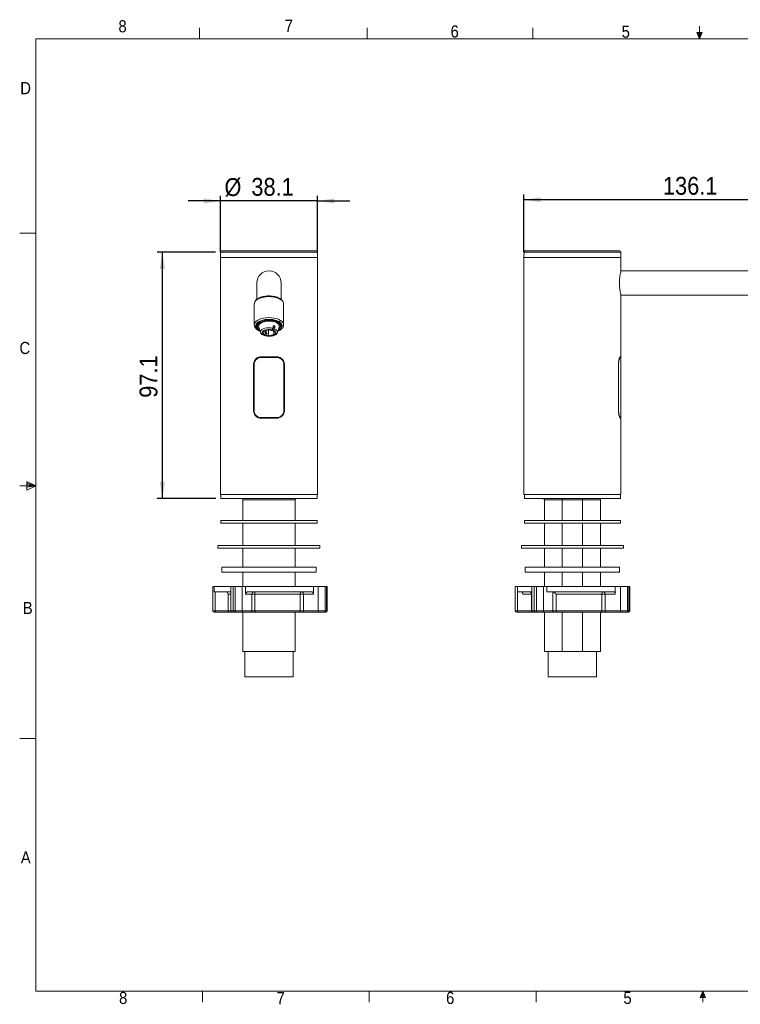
# Model space of a CAD drawing. Header units: millimetres. Extents: x 5 to 422, y 7 to 200.
# Tile 1 of 3: x 5 to 147, y 7 to 200. Entities that reach past the tile are written whole.
import ezdxf

# ---------------------------------------------------------------- set-up
doc = ezdxf.new("R2010")
doc.units = ezdxf.units.MM
doc.layers.add('FORMAT', color=7, linetype='Continuous')
doc.styles.add('SLDTEXTSTYLE0', font='GOTHIC.TTF', dxfattribs={"width": 0.913})
doc.dimstyles.new('SLDDIMSTYLE0', dxfattribs={"dimtxt": 3.5, "dimasz": 3.302, "dimexe": 0, "dimexo": 0.0625, "dimgap": 0.875, "dimtad": 1, "dimdec": 1, "dimlfac": 2, "dimrnd": 1e-09, "dimzin": 12, "dimdsep": 46, "dimtxsty": 'SLDTEXTSTYLE0', "dimsah": 1, "dimcen": 0.09, "dimadec": 0, "dimazin": 3, "dimtfac": 1, "dimtdec": 1, "dimtmove": 0, "dimatfit": 0, "dimfxl": 0, "dimfrac": 2, "dimtolj": 1, "dimtzin": 12, "dimarcsym": 0})
doc.dimstyles.new('SLDDIMSTYLE1', dxfattribs={"dimtxt": 3.5, "dimasz": 3.302, "dimexe": 0, "dimexo": 0.0625, "dimgap": 0.875, "dimtad": 1, "dimdec": 1, "dimlfac": 2, "dimrnd": 1e-09, "dimzin": 12, "dimdsep": 46, "dimtxsty": 'SLDTEXTSTYLE0', "dimsah": 1, "dimcen": 0.09, "dimadec": 0, "dimazin": 3, "dimtfac": 1, "dimtdec": 1, "dimtofl": 0, "dimtmove": 0, "dimatfit": 3, "dimfxl": 0, "dimfrac": 2, "dimtolj": 1, "dimtzin": 12, "dimarcsym": 0})
doc.dimstyles.new('SLDDIMSTYLE2', dxfattribs={"dimtxt": 3.5, "dimasz": 3.302, "dimexe": 0, "dimexo": 0.0625, "dimgap": 0.875, "dimtad": 1, "dimlfac": 2, "dimrnd": 1e-09, "dimzin": 12, "dimdsep": 46, "dimtxsty": 'SLDTEXTSTYLE0', "dimsah": 1, "dimcen": 0.09, "dimadec": 0, "dimazin": 3, "dimtfac": 1, "dimtofl": 0, "dimtmove": 0, "dimatfit": 3, "dimfxl": 0, "dimfrac": 2, "dimtolj": 1, "dimtzin": 12, "dimarcsym": 0})

# ---------------------------------------------------------------- blocks, each defined once
blk = doc.blocks.new('*D1')
at = {"layer": 'FORMAT'}
for p, q in [((44.58, 164.89), (38.23, 164.89)), ((44.58, 154.82), (44.58, 165.89)), ((63.63, 164.89), (44.58, 164.89)), ((63.63, 154.82), (63.63, 165.89)), ((63.63, 164.89), (69.98, 164.89))]:
    blk.add_line(p, q, dxfattribs=at)
for points in [[(44.58, 164.89), (41.27, 165.39), (41.27, 164.38)], [(63.63, 164.89), (66.93, 164.38), (66.93, 165.39)]]:
    blk.add_solid(points, dxfattribs=at)
at = {"layer": 'FORMAT', "char_height": 3.5, "attachment_point": 1, "style": 'SLDTEXTSTYLE0'}
for s, insert in [('%%c', (45.37, 169.36, -21.04)), ('38.1', (50.65, 169.41, -21.04))]:
    blk.add_mtext(s, dxfattribs=dict(at, insert=insert))
blk = doc.blocks.new('*D2')
at = {"layer": 'FORMAT'}
for p, q in [((43.6, 154.87), (32.19, 154.87)), ((33.19, 106.57), (33.19, 154.87)), ((43.68, 106.57), (32.19, 106.57))]:
    blk.add_line(p, q, dxfattribs=at)
for points in [[(33.19, 154.87), (32.68, 151.57), (33.7, 151.57)], [(33.19, 106.57), (33.7, 109.87), (32.68, 109.87)]]:
    blk.add_solid(points, dxfattribs=at)
at = {"layer": 'FORMAT', "insert": (28.72, 126.3, -21.04), "char_height": 3.5, "attachment_point": 1, "rotation": 90, "style": 'SLDTEXTSTYLE0'}
blk.add_mtext('97.1', dxfattribs=at)
blk = doc.blocks.new('*D3')
at = {"layer": 'FORMAT'}
for p, q in [((104.1, 154.82), (104.1, 166.14)), ((172.39, 142.84), (172.39, 166.14)), ((172.39, 165.14), (104.1, 165.14))]:
    blk.add_line(p, q, dxfattribs=at)
for points in [[(104.1, 165.14), (107.4, 164.63), (107.4, 165.64)], [(172.39, 165.14), (169.08, 165.64), (169.08, 164.63)]]:
    blk.add_solid(points, dxfattribs=at)
at = {"layer": 'FORMAT', "insert": (131.38, 169.61, 0.05), "char_height": 3.5, "attachment_point": 1, "style": 'SLDTEXTSTYLE0'}
blk.add_mtext('136.1', dxfattribs=at)

msp = doc.modelspace()

# ---------------------------------------------------------------- linework, layer by layer
at = {"color": 7, "linetype": 'Continuous', "lineweight": 0}
for p, q in [((138.5703, 196.675), (138.5703, 199.1482)), ((40.4628, 196.675), (40.4628, 198.8289)), ((73.395, 196.675), (73.395, 198.8289)), ((105.8678, 196.675), (105.8678, 198.8289)), ((139.1022, 197.9105), (138.0411, 197.9105)), ((138.5703, 196.675), (138.0411, 197.9105)), ((138.5703, 196.675), (138.3066, 197.9105)), ((138.5703, 196.675), (138.7998, 197.9105)), ((138.5703, 196.675), (139.1022, 197.9105)), ((8.3801, 196.675), (270.0001, 196.675)), ((8.3801, 196.675), (8.3801, 9.9587)), ((8.3801, 158.5487), (5.2051, 158.5487)), ((8.3801, 109.0187), (5.2051, 109.0187)), ((8.3801, 109.0187), (6.6232, 109.9161)), ((6.6232, 109.9161), (6.6232, 108.2059)), ((6.6232, 109.5389), (8.3801, 109.0187)), ((6.6232, 109.3267), (8.3801, 109.0187)), ((6.6232, 108.2059), (8.3801, 109.0187)), ((6.6232, 108.7844), (8.3801, 109.0187)), ((6.6232, 108.7844), (8.3801, 109.0187)), ((8.3801, 59.4887), (5.2051, 59.4887)), ((270.0001, 9.9587), (8.3801, 9.9587)), ((41.0826, 9.9587), (41.0826, 7.8048)), ((73.7851, 9.9587), (73.7851, 7.8048)), ((106.4876, 9.9587), (106.4876, 7.8048)), ((139.1901, 9.9587), (138.6609, 8.7232)), ((139.1901, 9.9587), (138.914, 8.7232)), ((139.1901, 9.9587), (139.1901, 7.8048)), ((139.1901, 9.9587), (139.7221, 8.7232)), ((139.1901, 9.9587), (139.4609, 8.7232)), ((139.7221, 8.7232), (138.6609, 8.7232))]:
    msp.add_line(p, q, dxfattribs=at)
at = {"color": 7, "linetype": 'Continuous', "lineweight": 15}
for p, q in [((44.6016, 154.8696), (44.6016, 153.8196)), ((44.8516, 155.1196), (53.9016, 155.1196)), ((53.9016, 155.1196), (54.3016, 155.1196)), ((54.3016, 155.1196), (63.3516, 155.1196)), ((63.6016, 153.8196), (63.6016, 154.8696)), ((104.1343, 154.3696), (104.1343, 154.8696)), ((104.3847, 155.1196), (122.869, 155.1196)), ((123.1211, 153.8196), (123.1211, 154.8696)), ((44.5766, 153.8196), (44.5766, 107.3196)), ((44.5766, 153.8196), (54.1016, 153.8196)), ((54.1016, 153.8196), (63.6266, 153.8196)), ((63.6266, 107.3196), (63.6266, 153.8196)), ((104.0961, 153.8196), (104.0961, 107.3196)), ((104.0961, 153.8196), (123.1461, 153.8196)), ((104.1211, 154.3696), (104.1211, 153.8196)), ((104.1211, 154.3696), (104.1343, 154.3696)), ((123.1461, 151.1815), (123.1461, 153.8196)), ((160.791, 151.1946), (123.143, 151.1946)), ((51.7266, 148.8196), (51.7266, 145.6192)), ((56.4766, 145.6151), (56.4766, 148.8196)), ((123.1392, 146.4446), (160.791, 146.4446)), ((123.1461, 134.3446), (123.1461, 146.4727)), ((51.2279, 144.7492), (51.2266, 144.706)), ((51.2266, 144.706), (51.2266, 140.5923)), ((56.9766, 140.5923), (56.9766, 144.706)), ((51.8516, 140.62), (52.0227, 141.0703)), ((52.2334, 140.9595), (52.0755, 141.1076)), ((51.8516, 140.6267), (51.8516, 140.3325)), ((52.0991, 140.1757), (52.445, 139.0711)), ((53.1189, 139.3633), (53.039, 138.7729)), ((54.1815, 139.6239), (53.1189, 139.3633)), ((53.3643, 138.6637), (53.3643, 139.14)), ((53.6964, 139.0285), (53.6964, 138.5522)), ((54.0217, 139.5847), (54.0217, 138.4431)), ((54.5068, 139.5148), (54.1815, 139.6239)), ((54.6752, 139.6402), (54.5068, 139.5148)), ((54.8633, 139.9477), (54.6752, 139.6402)), ((55.2491, 140.1852), (54.8389, 139.8796)), ((54.8389, 139.4033), (54.8389, 139.8796)), ((54.8389, 139.4033), (55.0073, 139.5287)), ((55.1642, 139.2941), (54.8389, 139.4033)), ((55.0073, 139.5287), (55.1955, 139.8362)), ((55.0843, 139.3209), (55.0843, 138.7037)), ((55.0843, 138.7037), (55.1642, 139.2941)), ((55.7582, 139.0711), (56.1041, 140.1757)), ((56.3516, 140.3325), (56.3516, 140.4643)), ((53.1959, 138.5382), (53.0078, 138.5654)), ((53.039, 138.7729), (53.3643, 138.6637)), ((53.3643, 138.6637), (53.1959, 138.5382)), ((53.3066, 138.6207), (53.3399, 138.4539)), ((53.3399, 138.4539), (53.528, 138.4268)), ((53.528, 138.4268), (53.6964, 138.5522)), ((53.6964, 138.5522), (54.0217, 138.4431)), ((54.0217, 138.4431), (55.0843, 138.7037)), ((55.6266, 134.3446), (52.5766, 134.3446)), ((55.6175, 134.2196), (52.5857, 134.2196)), ((52.6016, 134.3196), (55.6016, 134.3196)), ((123.1461, 134.3446), (123.0233, 134.3446)), ((123.1461, 122.4196), (123.1461, 134.2196)), ((51.0766, 132.8446), (51.0766, 123.7946)), ((51.1016, 132.8196), (51.1708, 132.8196)), ((51.1016, 123.8196), (51.1016, 132.8196)), ((51.1708, 132.8196), (51.1708, 123.8196)), ((57.0324, 123.8196), (57.0324, 132.8196)), ((57.0324, 132.8196), (57.1016, 132.8196)), ((57.1016, 132.8196), (57.1016, 123.8196)), ((57.1266, 123.7946), (57.1266, 132.8446)), ((122.653, 132.8446), (122.653, 123.7946)), ((122.684, 132.8196), (122.684, 123.8196)), ((51.1016, 123.8196), (51.1708, 123.8196)), ((57.0324, 123.8196), (57.1016, 123.8196)), ((52.5766, 122.2946), (55.6266, 122.2946)), ((52.5857, 122.4196), (55.6175, 122.4196)), ((55.6016, 122.3196), (52.6016, 122.3196)), ((123.0233, 122.2946), (123.1461, 122.2946)), ((123.1461, 107.3196), (123.1461, 122.2946)), ((44.5766, 107.3196), (54.1016, 107.3196)), ((44.6766, 107.3196), (44.6766, 106.5696)), ((63.5266, 106.5696), (44.6766, 106.5696)), ((59.2251, 106.3196), (48.9781, 106.3196)), ((48.9781, 106.3196), (48.9781, 102.225)), ((54.1016, 107.3196), (63.6266, 107.3196)), ((59.2251, 106.3196), (59.2251, 102.225)), ((63.5266, 106.5696), (63.5266, 107.3196)), ((104.0961, 107.3196), (123.1461, 107.3196)), ((104.1961, 107.3196), (104.1961, 106.5696)), ((123.0461, 106.5696), (104.1961, 106.5696)), ((108.1211, 106.3196), (108.1211, 102.225)), ((115.6211, 106.3196), (111.6211, 106.3196)), ((111.6211, 106.3196), (111.6211, 102.225)), ((115.6211, 106.3196), (115.6211, 102.225)), ((119.1211, 102.225), (119.1211, 106.3196)), ((123.0461, 106.5696), (123.0461, 107.3196)), ((44.6766, 102.225), (44.6766, 101.725)), ((44.6766, 102.225), (58.8346, 102.225)), ((44.6766, 101.725), (58.8346, 101.725)), ((48.9781, 101.725), (48.9781, 97.3275)), ((58.8346, 102.225), (63.5266, 102.225)), ((58.8346, 101.725), (63.5266, 101.725)), ((59.2251, 101.725), (59.2251, 97.3275)), ((63.5266, 101.725), (63.5266, 102.225)), ((104.1961, 102.225), (104.1961, 101.725)), ((104.1961, 102.225), (123.0461, 102.225)), ((104.1961, 101.725), (123.0461, 101.725)), ((108.1211, 101.725), (108.1211, 97.3275)), ((111.6211, 101.725), (111.6211, 97.3275)), ((115.6211, 101.725), (115.6211, 97.3275)), ((119.1211, 97.3275), (119.1211, 101.725)), ((123.0461, 101.725), (123.0461, 102.225)), ((44.1016, 97.3275), (44.1016, 96.8275)), ((44.1016, 97.3275), (55.8065, 97.3275)), ((44.1016, 96.8275), (55.8065, 96.8275)), ((48.9781, 96.8275), (48.9781, 93.1218)), ((55.8065, 97.3275), (64.1016, 97.3275)), ((55.8065, 96.8275), (64.1016, 96.8275)), ((59.2251, 96.8275), (59.2251, 93.1218)), ((64.1016, 96.8275), (64.1016, 97.3275)), ((103.6211, 97.3275), (103.6211, 96.8275)), ((103.6211, 97.3275), (123.6211, 97.3275)), ((103.6211, 96.8275), (123.6211, 96.8275)), ((108.1211, 96.8275), (108.1211, 93.1218)), ((111.6211, 96.8275), (111.6211, 93.1218)), ((115.6211, 96.8275), (115.6211, 93.1218)), ((119.1211, 93.1218), (119.1211, 96.8275)), ((123.6211, 96.8275), (123.6211, 97.3275)), ((44.8516, 93.1218), (44.8516, 92.1218)), ((44.8516, 93.1218), (63.3516, 93.1218)), ((63.3516, 92.1218), (63.3516, 93.1218)), ((104.3711, 93.1218), (104.3711, 92.1218)), ((104.3711, 93.1218), (122.8711, 93.1218)), ((122.8711, 92.1218), (122.8711, 93.1218)), ((44.8516, 92.1218), (63.3516, 92.1218)), ((48.9781, 92.1218), (48.9781, 89.2769)), ((59.2251, 92.1218), (59.2251, 89.2769)), ((104.3711, 92.1218), (122.8711, 92.1218)), ((108.1211, 92.1218), (108.1211, 89.2769)), ((111.6211, 92.1218), (111.6211, 89.2769)), ((115.6211, 92.1218), (115.6211, 89.2769)), ((119.1211, 89.2769), (119.1211, 92.1218)), ((43.0805, 89.2769), (43.0805, 84.5269)), ((43.3516, 89.2769), (43.0805, 89.2769)), ((43.3516, 89.2769), (43.3516, 88.2769)), ((43.3516, 89.2769), (46.5976, 89.2769)), ((46.5976, 89.2769), (46.5976, 84.5269)), ((47.069, 89.2769), (46.5976, 89.2769)), ((47.069, 84.5269), (47.069, 89.2769)), ((47.4934, 89.2769), (47.069, 89.2769)), ((47.4934, 84.5269), (47.4934, 89.2769)), ((48.8709, 89.2769), (47.4934, 89.2769)), ((48.8709, 84.5269), (48.8709, 89.2769)), ((49.5183, 89.2769), (48.8709, 89.2769)), ((49.5183, 87.7769), (49.5183, 89.2769)), ((49.5183, 89.2769), (62.8119, 89.2769)), ((62.8119, 89.2769), (62.8119, 87.7769)), ((63.729, 89.2769), (62.8119, 89.2769)), ((63.729, 84.5269), (63.729, 89.2769)), ((65.1065, 89.2769), (63.729, 89.2769)), ((65.1065, 84.5269), (65.1065, 89.2769)), ((65.3709, 89.2769), (65.1065, 89.2769)), ((65.3709, 84.5269), (65.3709, 89.2769)), ((65.522, 89.2769), (65.3709, 89.2769)), ((65.522, 84.5269), (65.522, 89.2769)), ((102.3862, 89.2769), (102.3862, 84.5269)), ((102.8576, 89.2769), (102.3862, 89.2769)), ((102.8576, 84.5269), (102.8576, 89.2769)), ((102.8711, 89.2769), (102.8576, 89.2769)), ((102.8711, 89.2769), (102.8711, 88.2769)), ((102.8711, 89.2769), (105.6535, 89.2769)), ((105.6535, 89.2769), (105.6535, 84.5269)), ((106.1248, 89.2769), (105.6535, 89.2769)), ((106.1248, 84.5269), (106.1248, 89.2769)), ((106.5493, 89.2769), (106.1248, 89.2769)), ((106.5493, 84.5269), (106.5493, 89.2769)), ((107.9267, 89.2769), (106.5493, 89.2769)), ((107.9267, 84.5269), (107.9267, 89.2769)), ((108.5829, 89.2769), (107.9267, 89.2769)), ((108.5829, 88.2769), (108.5829, 89.2769)), ((108.5829, 89.2769), (122.0235, 89.2769)), ((122.0235, 89.2769), (122.0235, 87.7769)), ((123.0631, 89.2769), (122.0235, 89.2769)), ((123.0631, 84.5269), (123.0631, 89.2769)), ((124.4406, 89.2769), (123.0631, 89.2769)), ((124.4406, 84.5269), (124.4406, 89.2769)), ((124.7049, 89.2769), (124.4406, 89.2769)), ((124.7049, 84.5269), (124.7049, 89.2769)), ((124.856, 89.2769), (124.7049, 89.2769)), ((124.856, 84.5269), (124.856, 89.2769)), ((43.3516, 88.2769), (46.5976, 88.2769)), ((46.1016, 87.7769), (46.1016, 84.5269)), ((50.7655, 87.7769), (49.5183, 87.7769)), ((49.98, 88.2769), (62.5082, 88.2769)), ((50.7655, 84.5269), (50.7655, 87.7769)), ((51.3612, 87.7769), (50.7655, 87.7769)), ((60.2007, 87.7769), (51.3612, 87.7769)), ((51.3612, 87.7769), (51.3612, 84.5269)), ((60.2007, 84.5269), (60.2007, 87.7769)), ((60.2007, 87.7769), (60.8462, 87.7769)), ((62.8119, 87.7769), (60.8462, 87.7769)), ((60.8462, 87.7769), (60.8462, 84.5269)), ((102.8711, 88.2769), (105.6354, 88.2769)), ((105.6211, 87.7769), (105.6211, 84.5269)), ((108.5829, 88.2769), (121.6994, 88.2769)), ((109.807, 84.5269), (109.807, 88.2735)), ((119.3957, 87.7769), (110.4308, 87.7769)), ((110.4308, 87.7769), (110.4308, 84.5269)), ((119.3957, 84.5269), (119.3957, 87.7769)), ((119.3957, 87.7769), (120.021, 87.7769)), ((122.0235, 87.7769), (120.021, 87.7769)), ((120.021, 87.7769), (120.021, 84.5269)), ((43.684, 84.2769), (43.3305, 84.2769)), ((46.3516, 84.2769), (43.684, 84.2769)), ((46.8476, 84.2769), (46.3516, 84.2769)), ((47.2012, 84.2769), (46.8476, 84.2769)), ((47.069, 84.5269), (47.4934, 84.5269)), ((47.6256, 84.2769), (47.2012, 84.2769)), ((47.4934, 84.5269), (48.8709, 84.5269)), ((48.6587, 84.2769), (47.6256, 84.2769)), ((50.5533, 84.2769), (48.6587, 84.2769)), ((48.8709, 84.5269), (50.7655, 84.5269)), ((48.9781, 84.2769), (48.9781, 76.5696)), ((51.4468, 84.2769), (50.5533, 84.2769)), ((50.7655, 84.5269), (51.3612, 84.5269)), ((51.3612, 84.5269), (60.2007, 84.5269)), ((60.0101, 84.2769), (51.4468, 84.2769)), ((59.2251, 84.2769), (59.2251, 76.5696)), ((60.9784, 84.2769), (60.0101, 84.2769)), ((60.2007, 84.5269), (60.8462, 84.5269)), ((60.3157, 84.2493), (60.2806, 84.2769)), ((60.8462, 84.5269), (63.729, 84.5269)), ((63.8612, 84.2769), (60.9784, 84.2769)), ((63.729, 84.5269), (65.1065, 84.5269)), ((64.8943, 84.2769), (63.8612, 84.2769)), ((65.1586, 84.2769), (64.8943, 84.2769)), ((65.1065, 84.5269), (65.3709, 84.5269)), ((65.272, 84.2769), (65.1586, 84.2769)), ((102.9898, 84.2769), (102.6362, 84.2769)), ((105.8711, 84.2769), (102.9898, 84.2769)), ((105.9035, 84.2769), (105.8711, 84.2769)), ((106.257, 84.2769), (105.9035, 84.2769)), ((106.1248, 84.5269), (106.5493, 84.5269)), ((106.6814, 84.2769), (106.257, 84.2769)), ((106.5493, 84.5269), (107.9267, 84.5269)), ((107.7145, 84.2769), (106.6814, 84.2769)), ((109.5948, 84.2769), (107.7145, 84.2769)), ((107.9267, 84.5269), (109.807, 84.5269)), ((108.1211, 84.2769), (108.1211, 76.5696)), ((110.5305, 84.2769), (109.5948, 84.2769)), ((109.807, 84.5269), (110.4308, 84.5269)), ((110.4308, 84.5269), (119.3957, 84.5269)), ((119.2153, 84.2769), (110.5305, 84.2769)), ((111.6211, 84.2769), (111.6211, 76.5696)), ((115.6211, 84.2769), (115.6211, 76.5696)), ((119.1211, 76.5696), (119.1211, 84.2769)), ((120.1531, 84.2769), (119.2153, 84.2769)), ((119.3957, 84.5269), (120.021, 84.5269)), ((120.021, 84.5269), (123.0631, 84.5269)), ((123.1952, 84.2769), (120.1531, 84.2769)), ((123.0631, 84.5269), (124.4406, 84.5269)), ((124.2284, 84.2769), (123.1952, 84.2769)), ((124.4927, 84.2769), (124.2284, 84.2769)), ((124.4406, 84.5269), (124.7049, 84.5269)), ((124.606, 84.2769), (124.4927, 84.2769)), ((59.2251, 76.5696), (48.9781, 76.5696)), ((49.3516, 76.5696), (49.3516, 71.5696)), ((58.8516, 71.5696), (58.8516, 76.5696)), ((111.6211, 76.5696), (108.1211, 76.5696)), ((108.8711, 76.5696), (108.8711, 71.5696)), ((115.6211, 76.5696), (111.6211, 76.5696)), ((119.1211, 76.5696), (115.6211, 76.5696)), ((118.3711, 71.5696), (118.3711, 76.5696)), ((58.8516, 71.5696), (49.3516, 71.5696)), ((118.3711, 71.5696), (108.8711, 71.5696))]:
    msp.add_line(p, q, dxfattribs=at)
at = {"color": 8, "linetype": 'Continuous', "lineweight": 15}
for p, q in [((63.6016, 154.8696), (44.6016, 154.8696)), ((123.1211, 154.8696), (104.1343, 154.8696)), ((53.5304, 139.2575), (53.3643, 139.1338)), ((53.6964, 139.0285), (53.3643, 138.7811)), ((55.1192, 140.4411), (54.9215, 140.2938)), ((123.1461, 134.2196), (123.0247, 134.2196)), ((122.653, 132.8196), (122.684, 132.8196)), ((122.653, 123.8196), (122.684, 123.8196)), ((123.0247, 122.4196), (123.1461, 122.4196)), ((111.6211, 106.3196), (108.1211, 106.3196)), ((119.1211, 106.3196), (115.6211, 106.3196)), ((43.5519, 84.5269), (43.5519, 88.2769)), ((46.5976, 87.7769), (46.1016, 87.7769)), ((105.6211, 87.7769), (103.8972, 87.7769)), ((105.6535, 87.7769), (105.6211, 87.7769)), ((43.0805, 84.5269), (43.5519, 84.5269)), ((43.5519, 84.5269), (46.1016, 84.5269)), ((46.1016, 84.5269), (46.5976, 84.5269)), ((46.5976, 84.5269), (47.069, 84.5269)), ((65.3709, 84.5269), (65.522, 84.5269)), ((102.3862, 84.5269), (102.8576, 84.5269)), ((102.8576, 84.5269), (105.6211, 84.5269)), ((105.6211, 84.5269), (105.6535, 84.5269)), ((105.6535, 84.5269), (106.1248, 84.5269)), ((124.7049, 84.5269), (124.856, 84.5269))]:
    msp.add_line(p, q, dxfattribs=at)
at = {"color": 8, "linetype": 'Continuous', "lineweight": 15, "flags": 128}
for points in [[(54.1016, 146.1435), (53.5733, 146.119), (53.063, 146.0464), (52.5881, 145.9281), (52.1647, 145.7683), (51.8073, 145.5722), (51.528, 145.3467), (51.3364, 145.0993), (51.2389, 144.8386), (51.2279, 144.7492)], [(56.9766, 144.706), (56.9643, 144.8386), (56.8669, 145.0993), (56.6752, 145.3467), (56.3959, 145.5722), (56.0385, 145.7683), (55.6151, 145.9281), (55.1402, 146.0464), (54.6299, 146.119), (54.1016, 146.1435)], [(51.2266, 140.5868), (51.2389, 140.725), (51.3364, 140.9857), (51.528, 141.2331), (51.8073, 141.4586), (52.1647, 141.6547), (52.5881, 141.8145), (53.063, 141.9328), (53.5733, 142.0054), (54.1016, 142.0298), (54.6299, 142.0054), (55.1402, 141.9328), (55.6151, 141.8145), (56.0385, 141.6547), (56.3959, 141.4586), (56.6752, 141.2331), (56.8669, 140.9857), (56.9643, 140.725), (56.9765, 140.6058)], [(55.8619, 139.4022), (55.9131, 139.4259), (56.2399, 139.6145), (56.4894, 139.8306), (56.6526, 140.0664), (56.7236, 140.3134), (56.6999, 140.5626), (56.5822, 140.8051), (56.3749, 141.0321), (56.0854, 141.2353), (55.7243, 141.4075), (55.3044, 141.5424), (54.8412, 141.6352), (54.3511, 141.6824), (53.8521, 141.6824), (53.3621, 141.6352), (52.8988, 141.5424), (52.4789, 141.4075), (52.1178, 141.2353), (51.8283, 141.0321), (51.621, 140.8051), (51.5033, 140.5626), (51.4796, 140.3134), (51.5506, 140.0664), (51.7138, 139.8306), (51.9633, 139.6145), (52.2901, 139.4259), (52.3413, 139.4022)]]:
    msp.add_lwpolyline(points, dxfattribs=at)
at = {"color": 7, "linetype": 'Continuous', "lineweight": 15, "flags": 128}
for points in [[(52.3093, 139.5044), (52.1102, 139.6201), (51.8512, 139.8314), (51.6806, 140.0641), (51.6052, 140.309), (51.6279, 140.5566), (51.7478, 140.797), (51.9602, 141.0209), (52.2568, 141.2195), (52.6259, 141.3848), (53.053, 141.5106), (53.5214, 141.5917), (54.0125, 141.625), (54.5071, 141.6093), (54.9858, 141.545), (55.4297, 141.4348), (55.8215, 141.283), (56.1456, 141.0956), (56.3894, 140.8798), (56.5433, 140.6442), (56.6012, 140.3981), (56.5609, 140.1511), (56.4239, 139.913), (56.1956, 139.693), (55.8939, 139.5044)], [(52.2334, 140.9595), (52.0135, 140.7516), (51.8849, 140.5253), (51.8532, 140.2907), (51.9197, 140.0579), (52.0816, 139.837), (52.2502, 139.6932)], [(55.2312, 141.174), (54.843, 141.2758), (54.4201, 141.3334), (53.9824, 141.3442), (53.5502, 141.3078), (53.1438, 141.2257), (52.7822, 141.1019), (52.4822, 140.9421), (52.258, 140.7537), (52.12, 140.5457), (52.0747, 140.3278), (52.0991, 140.1757)], [(55.953, 139.6932), (55.9698, 139.7056), (56.1897, 139.9135), (56.3183, 140.1397), (56.35, 140.3744), (56.2835, 140.6072), (56.1216, 140.828), (55.8715, 141.0272), (55.5439, 141.196), (55.1534, 141.327), (54.7168, 141.4146), (54.2534, 141.455), (53.7834, 141.4462), (53.3272, 141.3888), (52.9049, 141.2852), (52.5349, 141.14), (52.2334, 140.9595), (52.2334, 140.9595)], [(56.1041, 140.1757), (56.1177, 140.2277), (56.1156, 140.4468), (56.0194, 140.6606), (55.8335, 140.8591), (55.5666, 141.0329), (55.2312, 141.174)], [(53.0078, 138.5654), (52.7352, 138.7149), (52.5422, 138.8926), (52.44, 139.0884), (52.4345, 139.2906), (52.5261, 139.4877), (52.7094, 139.668), (52.9737, 139.8212), (53.3037, 139.9382), (53.6802, 140.0123), (54.0812, 140.0391), (54.4834, 140.0172), (54.8633, 139.9477)], [(54.6752, 139.6402), (54.3119, 139.6963), (53.9317, 139.6992), (53.5652, 139.6486), (53.2417, 139.5487), (52.9872, 139.4075), (52.8222, 139.2362), (52.7598, 139.0487), (52.8051, 138.8599), (52.9545, 138.6851), (53.1959, 138.5382)], [(55.1955, 139.8362), (55.468, 139.6867), (55.661, 139.5089), (55.7632, 139.3132), (55.7687, 139.1109), (55.6771, 138.9139), (55.4938, 138.7336), (55.2295, 138.5804), (54.8995, 138.4634), (54.523, 138.3893), (54.122, 138.3625), (53.7198, 138.3844), (53.3399, 138.4539)], [(53.528, 138.4268), (53.8913, 138.3707), (54.2715, 138.3678), (54.6381, 138.4183), (54.9615, 138.5182), (55.216, 138.6595), (55.3811, 138.8308), (55.4434, 139.0183), (55.3981, 139.207), (55.2487, 139.3819), (55.0073, 139.5287)], [(54.917, 140.2966), (54.8969, 140.1658), (54.8633, 139.9477)], [(55.1955, 139.8362), (55.229, 140.0544), (55.2491, 140.1852)], [(51.3612, 87.7769), (51.3579, 87.8745), (51.3481, 87.9683), (51.3323, 88.0547), (51.311, 88.1305), (51.2851, 88.1927), (51.2554, 88.2389), (51.2233, 88.2673), (51.1899, 88.2769)], [(60.8462, 87.7769), (60.8411, 87.8745), (60.8261, 87.9683), (60.8017, 88.0547), (60.7688, 88.1305), (60.7287, 88.1927), (60.683, 88.2389), (60.6335, 88.2673), (60.5819, 88.2769)], [(120.021, 87.7769), (120.0159, 87.8745), (120.0008, 87.9683), (119.9764, 88.0547), (119.9435, 88.1305), (119.9035, 88.1927), (119.8578, 88.2389), (119.8082, 88.2673), (119.7566, 88.2769)], [(43.5519, 84.5269), (43.5544, 84.4782), (43.5619, 84.4313), (43.5741, 84.3881), (43.5906, 84.3502), (43.6106, 84.3191), (43.6335, 84.296), (43.6582, 84.2818), (43.684, 84.2769)], [(47.2012, 84.2769), (47.1754, 84.2818), (47.1506, 84.296), (47.1277, 84.3191), (47.1077, 84.3502), (47.0913, 84.3881), (47.0791, 84.4313), (47.0715, 84.4782), (47.069, 84.5269)], [(47.6256, 84.2769), (47.5998, 84.2818), (47.575, 84.296), (47.5522, 84.3191), (47.5321, 84.3502), (47.5157, 84.3881), (47.5035, 84.4313), (47.496, 84.4782), (47.4934, 84.5269)], [(51.4468, 84.2769), (51.4301, 84.2818), (51.414, 84.296), (51.3992, 84.3191), (51.3863, 84.3502), (51.3756, 84.3881), (51.3677, 84.4313), (51.3628, 84.4782), (51.3612, 84.5269)], [(60.9784, 84.2769), (60.9526, 84.2818), (60.9278, 84.296), (60.9049, 84.3191), (60.8849, 84.3502), (60.8685, 84.3881), (60.8563, 84.4313), (60.8488, 84.4782), (60.8462, 84.5269)], [(63.8612, 84.2769), (63.8354, 84.2818), (63.8106, 84.296), (63.7878, 84.3191), (63.7678, 84.3502), (63.7513, 84.3881), (63.7391, 84.4313), (63.7316, 84.4782), (63.729, 84.5269)], [(102.8576, 84.5269), (102.8601, 84.4782), (102.8677, 84.4313), (102.8799, 84.3881), (102.8963, 84.3502), (102.9163, 84.3191), (102.9392, 84.296), (102.964, 84.2818), (102.9898, 84.2769)], [(106.1248, 84.5269), (106.1274, 84.4782), (106.1349, 84.4313), (106.1471, 84.3881), (106.1635, 84.3502), (106.1836, 84.3191), (106.2064, 84.296), (106.2312, 84.2818), (106.257, 84.2769)], [(106.5493, 84.5269), (106.5518, 84.4782), (106.5593, 84.4313), (106.5715, 84.3881), (106.588, 84.3502), (106.608, 84.3191), (106.6308, 84.296), (106.6556, 84.2818), (106.6814, 84.2769)], [(110.4308, 84.5269), (110.4328, 84.4782), (110.4384, 84.4313), (110.4476, 84.3881), (110.46, 84.3502), (110.4752, 84.3191), (110.4924, 84.296), (110.5111, 84.2818), (110.5305, 84.2769)], [(120.1531, 84.2769), (120.1273, 84.2818), (120.1025, 84.296), (120.0797, 84.3191), (120.0597, 84.3502), (120.0432, 84.3881), (120.031, 84.4313), (120.0235, 84.4782), (120.021, 84.5269)], [(123.1952, 84.2769), (123.1695, 84.2818), (123.1447, 84.296), (123.1218, 84.3191), (123.1018, 84.3502), (123.0854, 84.3881), (123.0731, 84.4313), (123.0656, 84.4782), (123.0631, 84.5269)]]:
    msp.add_lwpolyline(points, dxfattribs=at)
at = {"color": 7, "linetype": 'Continuous', "lineweight": 15}
for centre, radius, start, end in [((44.8516, 154.8696), 0.25, 90, 180), ((63.3516, 154.8696), 0.25, 0, 90), ((122.8711, 154.8696), 0.25, 0, 90), ((54.1016, 148.8196), 2.375, 0, 180), ((53.4828, 139.1486), 0.1188, 66.423341, 184.129829), ((53.4411, 139.018), 0.2556, 2.360993, 69.551259), ((52.7547, 134.2439), 0.1708, 153.711357, 188.202888), ((55.4485, 134.2439), 0.1708, 351.797112, 26.288643), ((123.0461, 134.2196), 0.1, 0, 90), ((52.7547, 122.3952), 0.1708, 171.796974, 206.288615), ((55.4485, 122.3952), 0.1708, 333.711385, 8.203026), ((122.9254, 122.4189), 0.0994, 270.370342, 0.364839), ((123.0461, 122.4196), 0.1, 270, 0), ((107.8711, 106.3196), 0.25, 0, 90), ((119.3711, 106.3196), 0.25, 90, 180), ((45.6016, 87.7769), 0.5, 0, 90), ((51.2311, 87.8119), 0.4669, 95.05658, 184.291094), ((60.6506, 87.8293), 0.4529, 98.719723, 186.637385), ((105.1211, 87.7769), 0.5, 0, 90), ((119.8396, 87.8368), 0.4479, 100.67229, 187.682351), ((43.3305, 84.5269), 0.25, 180, 270), ((46.3516, 84.5269), 0.25, 180, 270), ((46.8476, 84.5269), 0.25, 180, 270), ((48.6381, 84.5095), 0.2334, 275.056917, 4.290906), ((50.5327, 84.5095), 0.2334, 275.056887, 4.290998), ((59.9758, 84.5008), 0.2264, 278.720154, 6.63716), ((64.8737, 84.5095), 0.2334, 275.057048, 4.290898), ((65.1381, 84.5095), 0.2334, 275.057048, 4.290898), ((65.272, 84.5269), 0.25, 270, 0), ((102.6362, 84.5269), 0.25, 180, 270), ((105.8711, 84.5269), 0.25, 180, 270), ((105.9035, 84.5269), 0.25, 180, 270), ((107.694, 84.5095), 0.2334, 275.056848, 4.290974), ((109.5742, 84.5095), 0.2334, 275.056973, 4.290912), ((119.1738, 84.497), 0.2239, 280.672575, 7.682408), ((124.2078, 84.5095), 0.2334, 275.056568, 4.291378), ((124.4721, 84.5095), 0.2334, 275.056666, 4.29128), ((124.606, 84.5269), 0.25, 270, 0)]:
    msp.add_arc(centre, radius, start, end, dxfattribs=at)
at = {"color": 8, "linetype": 'Continuous', "lineweight": 15}
msp.add_arc((122.9246, 134.2199), 0.1002, 359.838124, 58.990513, dxfattribs=at)
at = {"color": 7, "linetype": 'Continuous', "lineweight": 15}
for points, knots in [([(104.1343, 154.8696), (104.1345, 154.877), (104.1355, 154.9124), (104.1498, 154.9646), (104.187, 155.0283), (104.2411, 155.0799), (104.3131, 155.1141), (104.3629, 155.1179), (104.3847, 155.1196)], [0, 0, 0, 0, 0.0569217, 0.27105564, 0.4046357, 0.61929807, 0.8339454, 1, 1, 1, 1]), ([(123.1429, 151.1815), (123.1392, 151.167), (123.1313, 151.1363), (123.0477, 150.781), (122.9442, 150.2195), (122.8604, 149.5288), (122.85, 149.0389), (122.8453, 148.8196)], [0, 0, 0, 0, 0.185199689, 0.39350671, 0.606813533, 0.823966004, 1, 1, 1, 1]), ([(122.8453, 148.8196), (122.852, 148.5573), (122.8654, 148.033), (122.959, 147.3297), (123.0617, 146.7931), (123.1377, 146.478), (123.1388, 146.4742), (123.1392, 146.4727)], [0, 0, 0, 0, 0.21026038, 0.42036113, 0.63461255, 0.85177571, 1, 1, 1, 1]), ([(54.1016, 146.2685), (54.0151, 146.2672), (53.7644, 146.2637), (53.3536, 146.224), (52.8874, 146.1359), (52.4551, 146.0055), (52.0687, 145.8355), (51.7397, 145.6274), (51.4869, 145.392), (51.3219, 145.1379), (51.237, 144.9252), (51.2385, 144.7978), (51.239, 144.7601)], [0, 0, 0, 0, 0.06016169, 0.17430267, 0.28877528, 0.40373723, 0.51948072, 0.63626579, 0.75399579, 0.85822401, 0.95791222, 1, 1, 1, 1]), ([(56.9676, 144.6949), (56.9706, 144.7204), (56.9843, 144.8381), (56.9213, 145.0475), (56.7846, 145.3043), (56.5674, 145.5402), (56.2786, 145.7532), (55.9209, 145.9369), (55.5074, 146.0847), (55.053, 146.1911), (54.5795, 146.2566), (54.2581, 146.2646), (54.1016, 146.2685)], [0, 0, 0, 0, 0.02787091, 0.12876457, 0.22967401, 0.33457036, 0.44440013, 0.55696782, 0.66977991, 0.78205485, 0.89384676, 1, 1, 1, 1]), ([(52.301, 139.531), (52.1884, 139.5952), (51.9111, 139.7533), (51.66, 140.0938), (51.6033, 140.5043), (51.7596, 140.8643), (52.0115, 141.0345), (52.094, 141.0902)], [0, 0, 0, 0, 0.15145794, 0.37299417, 0.62547431, 0.87731389, 1, 1, 1, 1]), ([(51.8948, 140.6267), (51.8807, 140.7055), (51.853, 140.8594), (51.9909, 140.9966), (52.0583, 141.0635)], [0, 0, 0, 0, 0.51218464, 1, 1, 1, 1]), ([(52.2334, 140.9595), (52.4256, 141.0791), (52.8099, 141.3183), (53.6596, 141.5045), (54.5549, 141.5254), (55.3915, 141.372), (56.0123, 141.0733), (56.3424, 140.7439), (56.3168, 140.5339), (56.3084, 140.4644)], [0, 0, 0, 0, 0.153972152, 0.307944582, 0.461916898, 0.615889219, 0.769861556, 0.923834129, 1, 1, 1, 1]), ([(56.0197, 141.1651), (56.1344, 141.0779), (56.393, 140.8814), (56.4759, 140.518), (56.4339, 140.2373), (56.2891, 140.1177), (56.2782, 140.1087)], [0, 0, 0, 0, 0.27702253, 0.624301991, 0.971708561, 1, 1, 1, 1]), ([(51.234, 140.5855), (51.2319, 140.566), (51.2195, 140.4542), (51.2824, 140.2507), (51.4186, 139.9941), (51.6351, 139.7575), (51.9273, 139.5473), (52.1752, 139.4075), (52.3367, 139.3511), (52.3599, 139.343)], [0, 0, 0, 0, 0.03749833, 0.21472148, 0.39197555, 0.57623172, 0.7691527, 0.966884, 1, 1, 1, 1]), ([(54.917, 140.2966), (54.9226, 140.3189), (54.9339, 140.3635), (54.9759, 140.4149), (55.0297, 140.4457), (55.0806, 140.4514), (55.1096, 140.4437), (55.1192, 140.4411)], [0, 0, 0, 0, 0.22612954, 0.45222653, 0.67751151, 0.89270697, 1, 1, 1, 1]), ([(55.1192, 140.4411), (55.1366, 140.433), (55.1714, 140.4169), (55.2128, 140.3688), (55.2414, 140.3087), (55.2543, 140.2441), (55.2507, 140.2033), (55.2491, 140.1852)], [0, 0, 0, 0, 0.20016854, 0.40010367, 0.606333, 0.82466459, 1, 1, 1, 1]), ([(55.844, 139.3451), (55.9396, 139.3846), (56.168, 139.4788), (56.4625, 139.6717), (56.7162, 139.9061), (56.8824, 140.1603), (56.9716, 140.3961), (56.9678, 140.5471), (56.9662, 140.6085)], [0, 0, 0, 0, 0.14241777, 0.34007302, 0.53932756, 0.71573073, 0.88445007, 1, 1, 1, 1]), ([(52.5766, 134.3446), (52.4777, 134.3446), (52.3806, 134.3349), (52.1894, 134.297), (52.0945, 134.2683), (51.9145, 134.1941), (51.829, 134.1486), (51.6666, 134.041), (51.5899, 133.9786), (51.4519, 133.8418), (51.3896, 133.767), (51.279, 133.6035), (51.2319, 133.5165), (51.1558, 133.3355), (51.1263, 133.2403), (51.0866, 133.0443), (51.0766, 132.9451), (51.0766, 132.8446)], [0, 0, 0, 0, 0.125, 0.125, 0.25, 0.25, 0.375, 0.375, 0.5, 0.5, 0.625, 0.625, 0.75, 0.75, 0.875, 0.875, 1, 1, 1, 1]), ([(51.1016, 132.8196), (51.1075, 132.9188), (51.1236, 133.19), (51.2944, 133.6127), (51.6348, 134.0029), (52.088, 134.2681), (52.4303, 134.3024), (52.6016, 134.3196)], [0, 0, 0, 0, 0.12527624, 0.34254579, 0.56326586, 0.78151632, 1, 1, 1, 1]), ([(52.5857, 134.2196), (52.4242, 134.2036), (52.1016, 134.1716), (51.6745, 133.9246), (51.3533, 133.5608), (51.1917, 133.1657), (51.1764, 132.9122), (51.1708, 132.8196)], [0, 0, 0, 0, 0.21964009, 0.43869556, 0.65936069, 0.87558893, 1, 1, 1, 1]), ([(55.6016, 134.3196), (55.7273, 134.3102), (56.0239, 134.2881), (56.4502, 134.0892), (56.8126, 133.7472), (57.0548, 133.3093), (57.086, 132.9829), (57.1016, 132.8196)], [0, 0, 0, 0, 0.16058763, 0.37903128, 0.58934569, 0.79446023, 1, 1, 1, 1]), ([(57.0324, 132.8196), (57.0176, 132.9721), (56.9881, 133.2774), (56.7591, 133.6862), (56.4172, 134.0049), (56.0157, 134.1902), (55.736, 134.2108), (55.6175, 134.2196)], [0, 0, 0, 0, 0.204184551, 0.408616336, 0.619156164, 0.838558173, 1, 1, 1, 1]), ([(57.1266, 132.8446), (57.1266, 132.9438), (57.1168, 133.0424), (57.0774, 133.2383), (57.048, 133.3337), (56.9719, 133.5152), (56.9245, 133.603), (56.8143, 133.766), (56.7521, 133.841), (56.6135, 133.9784), (56.5367, 134.0409), (56.375, 134.1482), (56.2894, 134.1938), (56.0176, 134.3059), (55.8243, 134.3446), (55.6266, 134.3446)], [0, 0, 0, 0, 0.125, 0.125, 0.25, 0.25, 0.375, 0.375, 0.5, 0.5, 0.625, 0.625, 0.75, 0.75, 1, 1, 1, 1]), ([(123.0233, 134.3446), (123.0072, 134.3446), (122.9899, 134.3349), (122.9527, 134.297), (122.9327, 134.2683), (122.8921, 134.1941), (122.8714, 134.1486), (122.83, 134.041), (122.8093, 133.9786), (122.7705, 133.8418), (122.7521, 133.767), (122.7185, 133.6035), (122.7037, 133.5165), (122.6793, 133.3355), (122.6695, 133.2403), (122.6564, 133.0443), (122.653, 132.9451), (122.653, 132.8446)], [0, 0, 0, 0, 0.125, 0.125, 0.25, 0.25, 0.375, 0.375, 0.5, 0.5, 0.625, 0.625, 0.75, 0.75, 0.875, 0.875, 1, 1, 1, 1]), ([(123.0247, 134.2196), (122.9961, 134.2036), (122.939, 134.1716), (122.8342, 133.9246), (122.7424, 133.5608), (122.6908, 133.1657), (122.6858, 132.9122), (122.684, 132.8196)], [0, 0, 0, 0, 0.21964009, 0.43869556, 0.65936069, 0.87558893, 1, 1, 1, 1]), ([(51.0766, 123.7946), (51.0766, 123.694), (51.0866, 123.5953), (51.1257, 123.4013), (51.1553, 123.3049), (51.2319, 123.1227), (51.2786, 123.0365), (51.3887, 122.8734), (51.452, 122.7972), (51.6594, 122.5919), (51.8256, 122.4817), (52.0947, 122.3708), (52.1894, 122.3421), (52.3815, 122.3041), (52.4786, 122.2946), (52.5766, 122.2946)], [0, 0, 0, 0, 0.125, 0.125, 0.25, 0.25, 0.375, 0.375, 0.5, 0.5, 0.75, 0.75, 0.875, 0.875, 1, 1, 1, 1]), ([(52.6016, 122.3196), (52.4759, 122.3289), (52.1793, 122.3511), (51.753, 122.55), (51.3907, 122.8919), (51.1484, 123.3299), (51.1172, 123.6562), (51.1016, 123.8196)], [0, 0, 0, 0, 0.16058769, 0.37903141, 0.58934589, 0.79446016, 1, 1, 1, 1]), ([(51.1708, 123.8196), (51.1856, 123.667), (51.2152, 123.3618), (51.4442, 122.953), (51.786, 122.6342), (52.1876, 122.449), (52.4672, 122.4283), (52.5857, 122.4196)], [0, 0, 0, 0, 0.204184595, 0.408616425, 0.619156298, 0.838558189, 1, 1, 1, 1]), ([(57.1016, 123.8196), (57.0957, 123.7204), (57.0796, 123.4491), (56.9088, 123.0265), (56.5684, 122.6362), (56.1152, 122.3711), (55.7729, 122.3368), (55.6016, 122.3196)], [0, 0, 0, 0, 0.125276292, 0.342545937, 0.5632658, 0.781516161, 1, 1, 1, 1]), ([(55.6175, 122.4196), (55.779, 122.4356), (56.1016, 122.4676), (56.5287, 122.7145), (56.8499, 123.0783), (57.0115, 123.4734), (57.0268, 123.727), (57.0324, 123.8196)], [0, 0, 0, 0, 0.21964008, 0.43869541, 0.6593606, 0.8755889, 1, 1, 1, 1]), ([(55.6266, 122.2946), (55.7246, 122.2946), (55.8238, 122.3044), (56.0153, 122.3425), (56.1084, 122.3707), (56.289, 122.4452), (56.3759, 122.4915), (56.5374, 122.5988), (56.6129, 122.6601), (56.7528, 122.7988), (56.8149, 122.874), (56.9242, 123.0358), (56.9717, 123.1234), (57.0483, 123.306), (57.0772, 123.4002), (57.1165, 123.5944), (57.1266, 123.6953), (57.1266, 123.7946)], [0, 0, 0, 0, 0.125, 0.125, 0.25, 0.25, 0.375, 0.375, 0.5, 0.5, 0.625, 0.625, 0.75, 0.75, 0.875, 0.875, 1, 1, 1, 1]), ([(122.653, 123.7946), (122.653, 123.694), (122.6564, 123.5953), (122.6694, 123.4013), (122.6791, 123.3049), (122.7036, 123.1227), (122.7184, 123.0365), (122.7518, 122.8734), (122.7705, 122.7972), (122.8288, 122.5919), (122.872, 122.4817), (122.9328, 122.3708), (122.9527, 122.3421), (122.9901, 122.3041), (123.0074, 122.2946), (123.0233, 122.2946)], [0, 0, 0, 0, 0.125, 0.125, 0.25, 0.25, 0.375, 0.375, 0.5, 0.5, 0.75, 0.75, 0.875, 0.875, 1, 1, 1, 1]), ([(122.684, 123.8196), (122.6889, 123.667), (122.6986, 123.3618), (122.7696, 122.953), (122.8631, 122.6342), (122.9559, 122.449), (123.0043, 122.4283), (123.0247, 122.4196)], [0, 0, 0, 0, 0.204184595, 0.408616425, 0.619156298, 0.838558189, 1, 1, 1, 1]), ([(48.9781, 106.3196), (48.9754, 106.3473), (48.97, 106.4028), (48.9281, 106.4768), (48.8661, 106.5338), (48.7967, 106.5634), (48.7491, 106.5695), (48.7294, 106.5696), (48.7281, 106.5696)], [0, 0, 0, 0, 0.21012987, 0.42020254, 0.6319092, 0.84707731, 0.99049513, 1, 1, 1, 1]), ([(59.2251, 106.3196), (59.2278, 106.3473), (59.2332, 106.4028), (59.2751, 106.4768), (59.3371, 106.5338), (59.4065, 106.5634), (59.4541, 106.5695), (59.4739, 106.5696), (59.4751, 106.5696)], [0, 0, 0, 0, 0.21012987, 0.42020254, 0.6319092, 0.84707731, 0.99049513, 1, 1, 1, 1]), ([(111.5746, 106.5696), (111.5748, 106.5696), (111.5785, 106.5695), (111.5873, 106.5634), (111.6001, 106.5338), (111.6117, 106.4768), (111.6196, 106.4028), (111.6206, 106.3473), (111.6211, 106.3196)], [0, 0, 0, 0, 0.00950487, 0.15292269, 0.3680908, 0.57979746, 0.78987013, 1, 1, 1, 1]), ([(115.6211, 106.3196), (115.6217, 106.3473), (115.6227, 106.4028), (115.6306, 106.4768), (115.6421, 106.5338), (115.655, 106.5634), (115.6638, 106.5695), (115.6674, 106.5696), (115.6677, 106.5696)], [0, 0, 0, 0, 0.21012987, 0.42020254, 0.6319092, 0.84707731, 0.99049513, 1, 1, 1, 1]), ([(49.5183, 87.7769), (49.5233, 87.8328), (49.5333, 87.9446), (49.611, 88.0937), (49.7262, 88.2066), (49.8564, 88.2679), (49.9441, 88.2743), (49.98, 88.2769)], [0, 0, 0, 0, 0.21236626, 0.42471598, 0.63753776, 0.8517551, 1, 1, 1, 1]), ([(62.5082, 88.2769), (62.5433, 88.2714), (62.6135, 88.2603), (62.7046, 88.1737), (62.772, 88.0462), (62.807, 87.9058), (62.8105, 87.8133), (62.8119, 87.7769)], [0, 0, 0, 0, 0.21585137, 0.43173983, 0.64670626, 0.86084936, 1, 1, 1, 1]), ([(103.8972, 87.7769), (103.8948, 87.8328), (103.8901, 87.9446), (103.8538, 88.0937), (103.8015, 88.2066), (103.7444, 88.2679), (103.7077, 88.2743), (103.6927, 88.2769)], [0, 0, 0, 0, 0.21236626, 0.42471598, 0.63753776, 0.8517551, 1, 1, 1, 1]), ([(110.4308, 87.7769), (110.4302, 87.7777), (110.4144, 87.7954), (110.3321, 87.8858), (110.1886, 88.0274), (110.0184, 88.1638), (109.8917, 88.2448), (109.8353, 88.2639), (109.807, 88.2735)], [0, 0, 0, 0, 0.00358967, 0.08412858, 0.42914106, 0.67688091, 0.83788922, 1, 1, 1, 1]), ([(121.6994, 88.2769), (121.7369, 88.2714), (121.8121, 88.2602), (121.9097, 88.1728), (121.9817, 88.0444), (122.0185, 87.9041), (122.0221, 87.8125), (122.0235, 87.7769)], [0, 0, 0, 0, 0.21746325, 0.43499696, 0.65074269, 0.86448742, 1, 1, 1, 1])]:
    msp.add_open_spline(points, degree=3, knots=knots, dxfattribs=at)

# ---------------------------------------------------------------- texts
at = {"color": 7, "linetype": 'Continuous', "lineweight": 0, "char_height": 2.3813, "attachment_point": 1, "style": 'SLDTEXTSTYLE0'}
for s, insert in [('8', (24.5799, 200.3292)), ('7', (57.1954, 200.4302)), ('6', (89.7223, 199.3157)), ('5', (123.2771, 199.2776)), ('D', (5.316, 188.2028)), ('C', (5.163, 137.2592)), ('B', (5.8233, 86.2855)), ('A', (5.4295, 37.3965)), ('8', (24.698, 9.8297)), ('7', (55.5899, 9.7718)), ('6', (88.8415, 9.8363)), ('5', (123.623, 9.8363))]:
    msp.add_mtext(s, dxfattribs=dict(at, insert=insert))

# ---------------------------------------------------------------- dimensions: what is measured, and where the dimension line sits
at = {"layer": 'FORMAT'}
for base, p1, p2, text, dimstyle, picture, middle in [((44.5766, 164.8858), (63.6266, 153.8196), (44.5766, 153.8196), '%%c<>', 'SLDDIMSTYLE0', '*D1', (53.9576, 164.8858)), ((104.0961, 165.1358), (172.3859, 141.8401), (104.0961, 153.8196), '136.1', 'SLDDIMSTYLE2', '*D3', (137.196, 165.1358))]:
    dim = msp.add_linear_dim(base=base, p1=p1, p2=p2, text=text, dimstyle=dimstyle, dxfattribs=at)
    dim.commit()
    dim.dimension.update_dxf_attribs({"geometry": picture, "text_midpoint": middle, "dimtype": 160})
dim = msp.add_linear_dim(base=(33.188, 154.8696), p1=(44.6766, 106.5696), p2=(44.6016, 154.8696), angle=90, text='97.1', dimstyle='SLDDIMSTYLE1', dxfattribs=at)
dim.commit()
dim.dimension.update_dxf_attribs({"geometry": '*D2', "text_midpoint": (33.188, 130.8301), "dimtype": 160})

doc.saveas('drawing.dxf')
